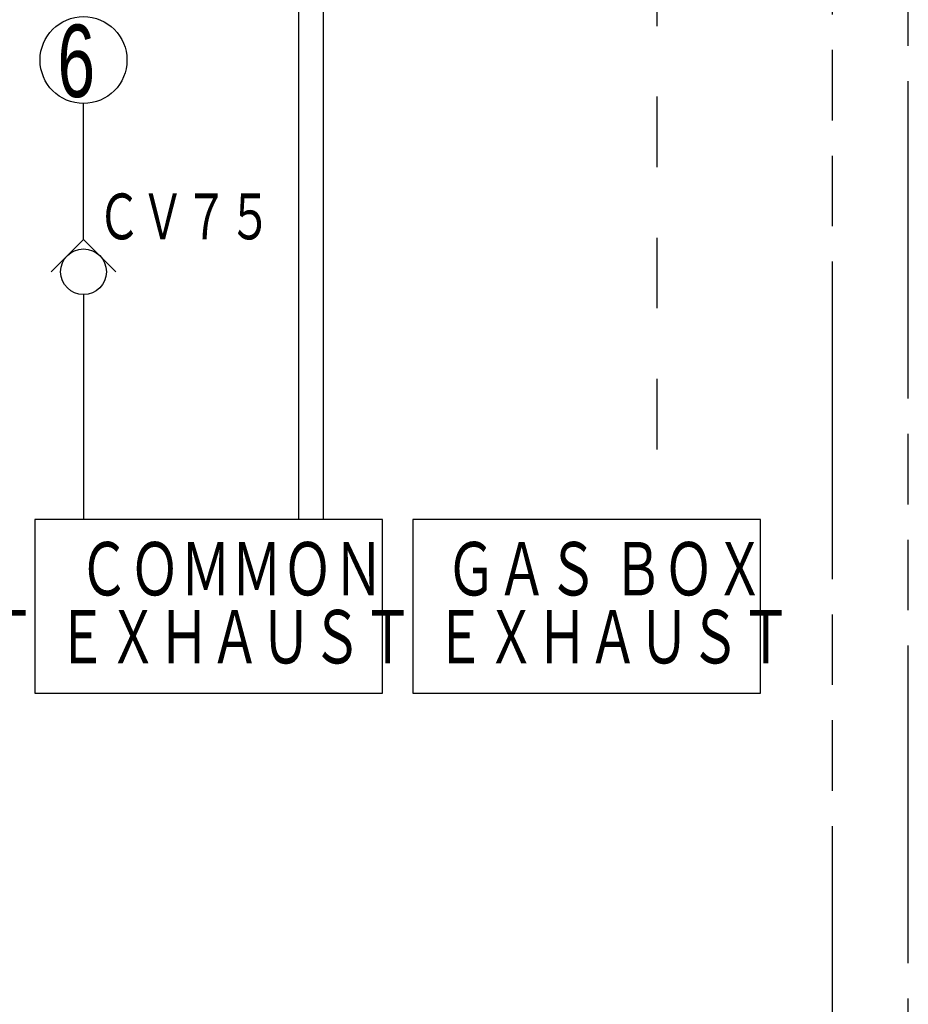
# Model space of a CAD drawing. Header units: millimetres. Extents: x 0 to 840, y 0 to 591.
# Tile 22 of 27: x 614 to 672, y 286 to 350. Entities that reach past the tile are written whole.
import ezdxf

# ---------------------------------------------------------------- set-up
doc = ezdxf.new("R2010")
doc.units = ezdxf.units.MM
doc.header["$LTSCALE"] = 46.255
doc.linetypes.add('DOT', pattern=[0.2, 0.1, -0.1])
doc.linetypes.add('PHANTOM', pattern=[0.8, 0.45, -0.05, 0.1, -0.05, 0.1, -0.05])
doc.layers.add('0001_01', color=7, linetype='CONTINUOUS')
doc.layers.add('0001_03', color=7, linetype='CONTINUOUS')
doc.styles.add('TEXTSTYLE_2', font='txt', dxfattribs={"width": 0.7})

msp = doc.modelspace()

# ---------------------------------------------------------------- linework, layer by layer
at = {"layer": '0001_01', "color": 2, "linetype": 'PHANTOM'}
for p, q in [((666.926, 445.387), (666.926, 256.387)), ((671.926, 251.387), (671.926, 445.387))]:
    msp.add_line(p, q, dxfattribs=at)
at = {"layer": '0001_01', "color": 2, "linetype": 'Continuous'}
for p, q in [((633.544, 403.129), (633.544, 317.475)), ((631.944, 317.475), (631.944, 401.529)), ((617.821, 335.828), (617.821, 344.735)), ((617.821, 335.828), (615.699, 333.707)), ((619.942, 333.707), (617.821, 335.828)), ((617.821, 332.207), (617.821, 317.475)), ((637.434, 317.475), (614.634, 317.475)), ((614.634, 317.475), (614.634, 306.075)), ((637.434, 306.075), (637.434, 317.475)), ((662.234, 317.475), (639.434, 317.475)), ((639.434, 317.475), (639.434, 306.075)), ((662.234, 306.075), (662.234, 317.475)), ((614.634, 306.075), (637.434, 306.075)), ((639.434, 306.075), (662.234, 306.075))]:
    msp.add_line(p, q, dxfattribs=at)
at = {"layer": '0001_01', "color": 2, "linetype": 'DOT'}
msp.add_line((655.434, 391.443), (655.434, 317.475), dxfattribs=at)
at = {"layer": '0001_01', "color": 2, "linetype": 'Continuous'}
for centre, radius in [((617.821, 347.585), 2.85), ((617.821, 333.707), 1.5)]:
    msp.add_circle(centre, radius, dxfattribs=at)

# ---------------------------------------------------------------- texts
at = {"layer": '0001_03', "color": 4, "linetype": 'Continuous', "attachment_point": 1, "line_spacing_factor": 0.675, "style": 'TEXTSTYLE_2'}
for s, insert, char_height, width in [('6', (616.108, 349.909), 4.75, 3.325), ('ＣＶ７５', (618.718, 338.833), 3, 16.5), ('ＨＥＡＴＥＲ', (592.684, 315.99), 3.5, 28.875), ('ＣＯＭＭＯＮ', (617.484, 315.99), 3.5, 28.875), ('ＧＡＳ ＢＯＸ', (641.572, 315.99), 3.5, 31.325), ('ＥＸＨＡＵＳＴ', (591.259, 311.536), 3.5, 33.6875), ('ＥＸＨＡＵＳＴ', (616.059, 311.536), 3.5, 33.6875), ('ＥＸＨＡＵＳＴ', (640.859, 311.536), 3.5, 33.6875)]:
    msp.add_mtext(s, dxfattribs=dict(at, insert=insert, char_height=char_height, width=width))

doc.saveas('drawing.dxf')
